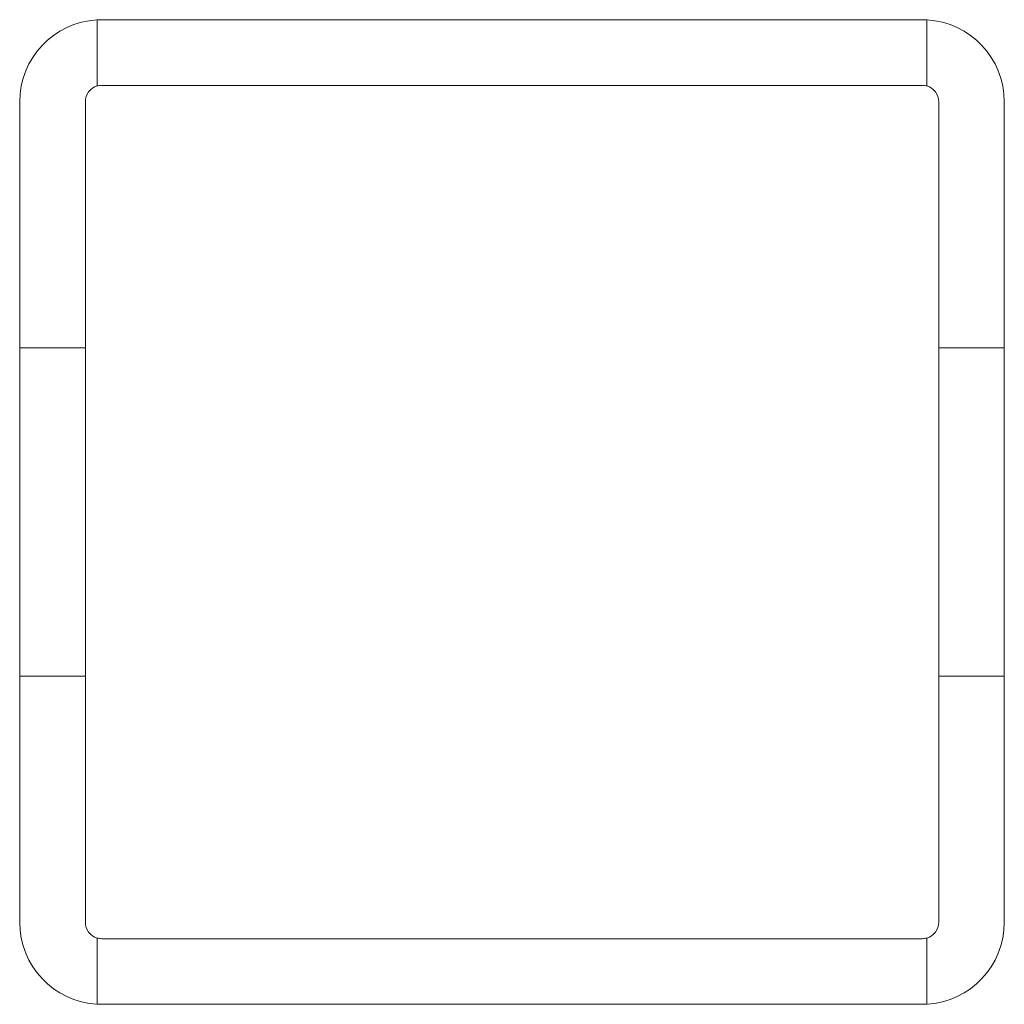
# Model space of a CAD drawing. Header units: millimetres. Extents: x -77.8 to -47.8, y -36.3 to -6.3.
import ezdxf

# ---------------------------------------------------------------- set-up
doc = ezdxf.new("R2010")
doc.units = ezdxf.units.MM

msp = doc.modelspace()

# ---------------------------------------------------------------- linework, layer by layer
at = {"color": 0, "linetype": 'Continuous', "lineweight": 0}
for p, q in [((-75.461, -6.298), (-75.461, -8.313)), ((-50.321, -6.294), (-75.321, -6.294)), ((-50.182, -8.313), (-50.182, -6.298)), ((-75.321, -8.294), (-50.321, -8.294)), ((-77.821, -8.794), (-77.821, -16.294)), ((-75.821, -8.794), (-75.821, -16.294)), ((-49.821, -16.294), (-49.821, -8.794)), ((-47.821, -16.294), (-47.821, -8.794)), ((-75.821, -16.294), (-77.821, -16.294)), ((-77.821, -16.294), (-77.821, -26.294)), ((-75.821, -26.294), (-75.821, -16.294)), ((-47.821, -16.294), (-49.821, -16.294)), ((-49.821, -16.294), (-49.821, -26.294)), ((-47.821, -16.294), (-47.821, -26.294)), ((-77.821, -26.294), (-75.821, -26.294)), ((-77.821, -26.294), (-77.821, -33.794)), ((-75.821, -26.294), (-75.821, -33.794)), ((-49.821, -26.294), (-47.821, -26.294)), ((-49.821, -33.794), (-49.821, -26.294)), ((-47.821, -33.794), (-47.821, -26.294)), ((-75.461, -34.274), (-75.461, -36.29)), ((-50.321, -34.294), (-75.321, -34.294)), ((-50.182, -36.29), (-50.182, -34.274)), ((-50.321, -36.294), (-75.321, -36.294))]:
    msp.add_line(p, q, dxfattribs=at)
for centre, radius, start, end in [((-75.321, -8.794), 2.5, 93.1924, 180), ((-50.321, -8.794), 2.5, 0, 86.8076), ((-75.321, -8.794), 0.5, 106.1677, 180), ((-50.321, -8.794), 0.5, 360, 73.8323), ((-75.321, -33.794), 2.5, 180, 266.8076), ((-75.321, -33.794), 0.5, 180, 253.8323), ((-50.321, -33.794), 0.5, 286.1677, 0), ((-50.321, -33.794), 2.5, 273.1924, 0)]:
    msp.add_arc(centre, radius, start, end, dxfattribs=at)
at = {"color": 0, "linetype": 'Continuous', "lineweight": 0, "extrusion": (0, 0, -1)}
for centre, major_axis, ratio, start_param, end_param in [((-74.807, -10.268), (-1.277, 3.853), 0.764416, 0.203869, 0.247983), ((-50.836, -10.268), (1.277, 3.853), 0.764416, -0.247983, -0.20387), ((-75.322, -8.785), (0.492, 0.061), 0.991001, -1.731997, -1.447265), ((-50.32, -8.785), (0.492, -0.061), 0.991027, -1.694343, -1.40962), ((-75.322, -33.8), (0.493, -0.061), 0.994039, 1.447922, 1.731787), ((-50.32, -33.801), (0.493, 0.061), 0.99308, 1.40966, 1.693797), ((-74.807, -32.319), (-1.277, -3.853), 0.764416, -0.247983, -0.203869), ((-50.836, -32.319), (1.277, -3.853), 0.764416, 0.203868, 0.247982)]:
    msp.add_ellipse(centre, major_axis=major_axis, ratio=ratio, start_param=start_param, end_param=end_param, dxfattribs=at)

doc.saveas('drawing.dxf')
